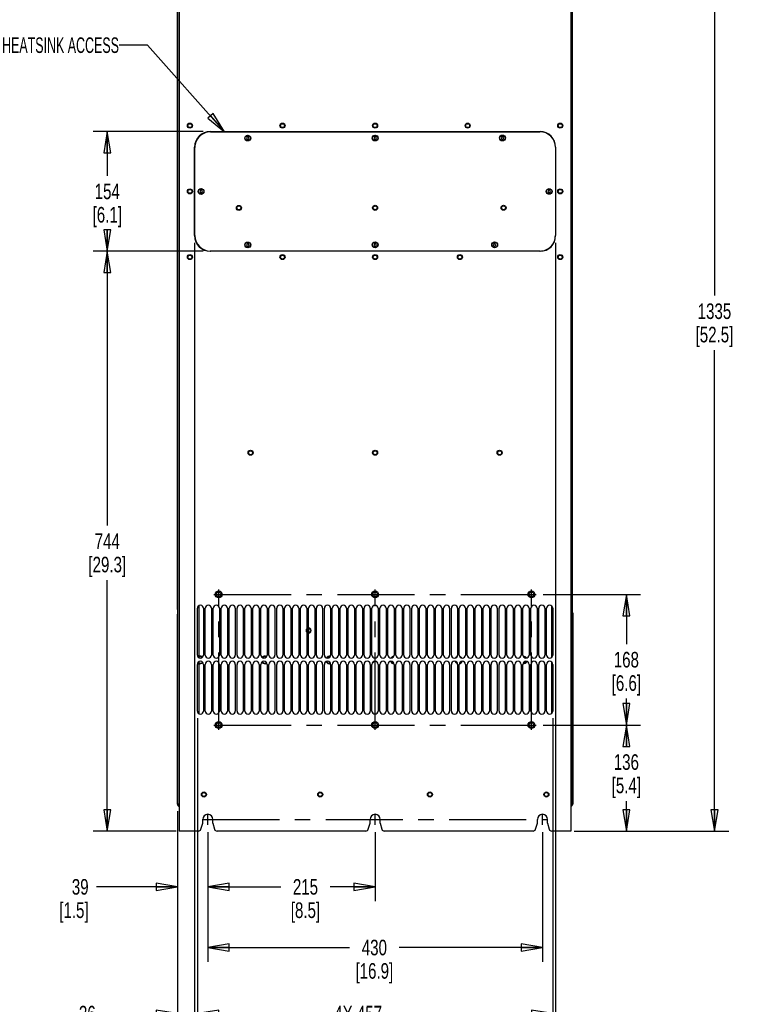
# Paper-space layout 'SUBMITTAL_E3H_2_1' of a CAD drawing. Header units: millimetres. Extents: x 0 to 841, y 0 to 594.
# Tile 34 of 45: x 446 to 609, y 203 to 424. Entities that reach past the tile are written whole.
import ezdxf

# ---------------------------------------------------------------- set-up
doc = ezdxf.new("R2010")
doc.units = ezdxf.units.MM
doc.header["$LTSCALE"] = 46.255
doc.linetypes.add('CENTER', pattern=[0.6, 0.375, -0.075, 0.075, -0.075])
doc.layers.get('0').update_dxf_attribs({"linetype": 'CONTINUOUS'})
for name, color, linetype in [('002___PRT_ALL_AXES', 7, 'CONTINUOUS'), ('CHAMFERS', 7, 'CONTINUOUS'), ('DEFAULT_1', 7, 'CENTER'), ('ROUNDS', 7, 'CONTINUOUS')]:
    doc.layers.add(name, color=color, linetype=linetype)
doc.styles.get("Standard").update_dxf_attribs({"font": 'txt', "width": 0.725})
doc.dimstyles.new('DIMSTYLE_1', dxfattribs={"dimtxt": 3.5, "dimasz": 4.8, "dimexe": 3.2, "dimexo": 1.6, "dimgap": 1.75, "dimtad": 0, "dimtih": 1, "dimtoh": 1, "dimdec": 1, "dimzin": 0, "dimdsep": 46, "dimtxsty": 'STANDARD', "dimblk": 'CLOSED', "dimblk1": 'CLOSED', "dimblk2": 'CLOSED', "dimcen": 0.09, "dimadec": 0, "dimazin": 0, "dimtp": 0.4, "dimtm": 0.4, "dimtfac": 1, "dimtdec": 1, "dimtofl": 0, "dimtmove": 0, "dimatfit": 3, "dimldrblk": 'CLOSED', "dimfxl": 1, "dimtolj": 1, "dimtzin": 0, "dimarcsym": 0})
doc.dimstyles.get("Standard").update_dxf_attribs({"dimtxt": 3.5, "dimasz": 4.8, "dimexe": 3.2, "dimexo": 1.6, "dimtad": 0, "dimtih": 1, "dimtoh": 1, "dimdec": 1, "dimzin": 0, "dimdsep": 46, "dimtxsty": 'STANDARD', "dimblk": 'CLOSED', "dimblk1": 'CLOSED', "dimblk2": 'CLOSED', "dimcen": 0.09, "dimadec": 0, "dimazin": 0, "dimtol": 1, "dimtp": 0.4, "dimtm": 0.4, "dimtfac": 1, "dimtdec": 1, "dimtofl": 0, "dimtmove": 0, "dimatfit": 3, "dimldrblk": 'CLOSED', "dimfxl": 1, "dimtolj": 1, "dimtzin": 0, "dimarcsym": 0})

# ---------------------------------------------------------------- blocks, each defined once
blk = doc.blocks.new('_CLOSED')
at = {"color": 0, "linetype": 'BYBLOCK'}
for p, q in [((0, 0), (-1, 0.167)), ((-1, 0.167), (-1, -0.167)), ((-1, -0.167), (0, 0)), ((-1, 0), (0, 0))]:
    blk.add_line(p, q, dxfattribs=at)
blk = doc.blocks.new('*D14')
at = {"color": 2, "linetype": 'CONTINUOUS'}
for p, q in [((481, 246.12), (481, 227.39)), ((487.81, 241.45), (487.81, 227.39)), ((481, 229.14), (462.77, 229.14)), ((487.81, 229.14), (500.51, 229.14)), ((481, 227.39), (481, 225.94)), ((487.81, 227.39), (487.81, 225.94))]:
    blk.add_line(p, q, dxfattribs=at)
at = {"color": 2, "linetype": 'CONTINUOUS', "xscale": 4.8, "yscale": 4.8, "zscale": 4.8}
blk.add_blockref('_CLOSED', (481, 229.14), dxfattribs=at)
at = {"color": 2, "linetype": 'CONTINUOUS', "xscale": 4.8, "yscale": 4.8, "zscale": 4.8, "rotation": 180}
blk.add_blockref('_CLOSED', (487.81, 229.14), dxfattribs=at)
at = {"color": 2, "linetype": 'CONTINUOUS', "insert": (461.02, 230.89), "char_height": 3.5, "width": 12.6875, "attachment_point": 3, "line_spacing_factor": 0.9}
blk.add_mtext('39\\P[1.5]', dxfattribs=at)
blk = doc.blocks.new('*D15')
at = {"color": 2, "linetype": 'CONTINUOUS'}
for p, q in [((487.81, 241.45), (487.81, 227.39)), ((525.44, 241.45), (525.44, 227.39)), ((487.81, 229.14), (504.22, 229.14)), ((525.44, 229.14), (515.34, 229.14)), ((487.81, 227.39), (487.81, 225.94)), ((525.44, 227.39), (525.44, 225.94))]:
    blk.add_line(p, q, dxfattribs=at)
at = {"color": 2, "linetype": 'CONTINUOUS', "xscale": 4.8, "yscale": 4.8, "zscale": 4.8, "rotation": 180}
blk.add_blockref('_CLOSED', (487.81, 229.14), dxfattribs=at)
at = {"color": 2, "linetype": 'CONTINUOUS', "xscale": 4.8, "yscale": 4.8, "zscale": 4.8}
blk.add_blockref('_CLOSED', (525.44, 229.14), dxfattribs=at)
at = {"color": 2, "linetype": 'CONTINUOUS', "insert": (509.78, 230.89), "char_height": 3.5, "width": 12.6875, "attachment_point": 2, "line_spacing_factor": 0.9}
blk.add_mtext('215\\P[8.5]', dxfattribs=at)
blk = doc.blocks.new('*D16')
at = {"color": 2, "linetype": 'CONTINUOUS'}
for p, q in [((487.81, 241.45), (487.81, 213.76)), ((563.06, 241.45), (563.06, 213.76)), ((487.81, 215.51), (519.71, 215.51)), ((563.06, 215.51), (530.82, 215.51)), ((487.81, 213.76), (487.81, 212.31)), ((563.06, 213.76), (563.06, 212.31))]:
    blk.add_line(p, q, dxfattribs=at)
at = {"color": 2, "linetype": 'CONTINUOUS', "xscale": 4.8, "yscale": 4.8, "zscale": 4.8, "rotation": 180}
blk.add_blockref('_CLOSED', (487.81, 215.51), dxfattribs=at)
at = {"color": 2, "linetype": 'CONTINUOUS', "xscale": 4.8, "yscale": 4.8, "zscale": 4.8}
blk.add_blockref('_CLOSED', (563.06, 215.51), dxfattribs=at)
at = {"color": 2, "linetype": 'CONTINUOUS', "insert": (525.27, 217.26), "char_height": 3.5, "width": 15.225, "attachment_point": 2, "line_spacing_factor": 0.9}
blk.add_mtext('430\\P[16.9]', dxfattribs=at)
blk = doc.blocks.new('*D17')
at = {"color": 2, "linetype": 'CONTINUOUS'}
for p, q in [((481, 542.33), (481, 547.28)), ((489.39, 542.33), (489.39, 547.28)), ((481, 544.08), (461.7, 544.08)), ((481, 291.44), (481, 542.33)), ((489.39, 544.08), (502.09, 544.08)), ((489.39, 517.5), (489.39, 542.33))]:
    blk.add_line(p, q, dxfattribs=at)
at = {"color": 2, "linetype": 'CONTINUOUS', "xscale": 4.8, "yscale": 4.8, "zscale": 4.8}
blk.add_blockref('_CLOSED', (481, 544.08), dxfattribs=at)
at = {"color": 2, "linetype": 'CONTINUOUS', "xscale": 4.8, "yscale": 4.8, "zscale": 4.8, "rotation": 180}
blk.add_blockref('_CLOSED', (489.39, 544.08), dxfattribs=at)
at = {"color": 2, "linetype": 'CONTINUOUS', "insert": (459.95, 545.83), "char_height": 3.5, "width": 12.6875, "attachment_point": 3, "line_spacing_factor": 0.9}
blk.add_mtext('48\\P[1.9]', dxfattribs=at)
blk = doc.blocks.new('*D22')
at = {"color": 2, "linetype": 'CONTINUOUS'}
for p, q in [((563.26, 475.23), (604.94, 475.23)), ((601.74, 475.23), (601.74, 361.95)), ((601.74, 241.67), (601.74, 349.7)), ((570.16, 241.67), (604.94, 241.67))]:
    blk.add_line(p, q, dxfattribs=at)
at = {"color": 2, "linetype": 'CONTINUOUS', "xscale": 4.8, "yscale": 4.8, "zscale": 4.8}
for p, rotation in [((601.74, 475.23), 90), ((601.74, 241.67), 270)]:
    blk.add_blockref('_CLOSED', p, dxfattribs=dict(at, rotation=rotation))
at = {"color": 2, "linetype": 'CONTINUOUS', "insert": (601.74, 360.2), "char_height": 3.5, "width": 15.225, "attachment_point": 2, "line_spacing_factor": 0.9}
blk.add_mtext('1335\\P[52.5]', dxfattribs=at)
blk = doc.blocks.new('*D23')
at = {"color": 2, "linetype": 'CONTINUOUS'}
for p, q in [((563.26, 265.49), (585.13, 265.49)), ((581.93, 265.49), (581.93, 260.67)), ((581.93, 241.67), (581.93, 248.42)), ((570.16, 241.67), (585.13, 241.67))]:
    blk.add_line(p, q, dxfattribs=at)
at = {"color": 2, "linetype": 'CONTINUOUS', "xscale": 4.8, "yscale": 4.8, "zscale": 4.8}
for p, rotation in [((581.93, 265.49), 90), ((581.93, 241.67), 270)]:
    blk.add_blockref('_CLOSED', p, dxfattribs=dict(at, rotation=rotation))
at = {"color": 2, "linetype": 'CONTINUOUS', "insert": (581.93, 258.92), "char_height": 3.5, "width": 12.6875, "attachment_point": 2, "line_spacing_factor": 0.9}
blk.add_mtext('136\\P[5.4]', dxfattribs=at)
blk = doc.blocks.new('*D24')
at = {"color": 2, "linetype": 'CONTINUOUS'}
for p, q in [((563.26, 294.84), (585.13, 294.84)), ((581.93, 294.84), (581.93, 283.67)), ((581.93, 265.49), (581.93, 271.42)), ((563.26, 265.49), (585.13, 265.49))]:
    blk.add_line(p, q, dxfattribs=at)
at = {"color": 2, "linetype": 'CONTINUOUS', "xscale": 4.8, "yscale": 4.8, "zscale": 4.8}
for p, rotation in [((581.93, 294.84), 90), ((581.93, 265.49), 270)]:
    blk.add_blockref('_CLOSED', p, dxfattribs=dict(at, rotation=rotation))
at = {"color": 2, "linetype": 'CONTINUOUS', "insert": (581.93, 281.92), "char_height": 3.5, "width": 12.6875, "attachment_point": 2, "line_spacing_factor": 0.9}
blk.add_mtext('168\\P[6.6]', dxfattribs=at)
blk = doc.blocks.new('*D25')
at = {"color": 2, "linetype": 'CONTINUOUS'}
for p, q in [((469.03, 371.92), (462.02, 371.92)), ((465.22, 371.92), (465.22, 310.29)), ((486.75, 371.92), (469.03, 371.92)), ((465.22, 241.67), (465.22, 298.04)), ((469.03, 241.67), (462.02, 241.67)), ((480.72, 241.67), (469.03, 241.67))]:
    blk.add_line(p, q, dxfattribs=at)
at = {"color": 2, "linetype": 'CONTINUOUS', "xscale": 4.8, "yscale": 4.8, "zscale": 4.8}
for p, rotation in [((465.22, 371.92), 90), ((465.22, 241.67), 270)]:
    blk.add_blockref('_CLOSED', p, dxfattribs=dict(at, rotation=rotation))
at = {"color": 2, "linetype": 'CONTINUOUS', "insert": (465.22, 308.54), "char_height": 3.5, "width": 15.225, "attachment_point": 2, "line_spacing_factor": 0.9}
blk.add_mtext('744\\P[29.3]', dxfattribs=at)
blk = doc.blocks.new('*D26')
at = {"color": 2, "linetype": 'CONTINUOUS'}
for p, q in [((469.03, 398.82), (462.02, 398.82)), ((465.22, 398.82), (465.22, 388.87)), ((486.75, 398.82), (469.03, 398.82)), ((465.22, 371.92), (465.22, 376.62)), ((469.03, 371.92), (462.02, 371.92)), ((486.75, 371.92), (469.03, 371.92))]:
    blk.add_line(p, q, dxfattribs=at)
at = {"color": 2, "linetype": 'CONTINUOUS', "xscale": 4.8, "yscale": 4.8, "zscale": 4.8}
for p, rotation in [((465.22, 398.82), 90), ((465.22, 371.92), 270)]:
    blk.add_blockref('_CLOSED', p, dxfattribs=dict(at, rotation=rotation))
at = {"color": 2, "linetype": 'CONTINUOUS', "insert": (465.22, 387.12), "char_height": 3.5, "width": 12.6875, "attachment_point": 2, "line_spacing_factor": 0.9}
blk.add_mtext('154\\P[6.1]', dxfattribs=at)
blk = doc.blocks.new('*D27')
at = {"color": 2, "linetype": 'CONTINUOUS'}
for p, q in [((485.47, 267.02), (485.47, 198.91)), ((565.41, 267.02), (565.41, 198.91)), ((485.47, 200.66), (512.27, 200.66)), ((565.41, 200.66), (530.99, 200.66)), ((485.47, 198.91), (485.47, 197.46)), ((565.41, 198.91), (565.41, 197.46))]:
    blk.add_line(p, q, dxfattribs=at)
at = {"color": 2, "linetype": 'CONTINUOUS', "xscale": 4.8, "yscale": 4.8, "zscale": 4.8, "rotation": 180}
blk.add_blockref('_CLOSED', (485.47, 200.66), dxfattribs=at)
at = {"color": 2, "linetype": 'CONTINUOUS', "xscale": 4.8, "yscale": 4.8, "zscale": 4.8}
blk.add_blockref('_CLOSED', (565.41, 200.66), dxfattribs=at)
at = {"color": 2, "linetype": 'CONTINUOUS', "insert": (521.63, 202.41), "char_height": 3.5, "width": 15.225, "attachment_point": 2, "line_spacing_factor": 0.9}
blk.add_mtext('4X 457\\P[18.0]', dxfattribs=at)
blk = doc.blocks.new('*D28')
at = {"color": 2, "linetype": 'CONTINUOUS'}
for p, q in [((484.85, 373.82), (484.85, 183.84)), ((566.02, 373.82), (566.02, 183.84)), ((484.85, 185.59), (516.98, 185.59)), ((484.85, 183.84), (484.85, 182.39)), ((566.02, 185.59), (528.09, 185.59)), ((566.02, 183.84), (566.02, 182.39))]:
    blk.add_line(p, q, dxfattribs=at)
at = {"color": 2, "linetype": 'CONTINUOUS', "xscale": 4.8, "yscale": 4.8, "zscale": 4.8, "rotation": 180}
blk.add_blockref('_CLOSED', (484.85, 185.59), dxfattribs=at)
at = {"color": 2, "linetype": 'CONTINUOUS', "xscale": 4.8, "yscale": 4.8, "zscale": 4.8}
blk.add_blockref('_CLOSED', (566.02, 185.59), dxfattribs=at)
at = {"color": 2, "linetype": 'CONTINUOUS', "insert": (522.54, 187.34), "char_height": 3.5, "width": 15.225, "attachment_point": 2, "line_spacing_factor": 0.9}
blk.add_mtext('464\\P[18.3]', dxfattribs=at)
blk = doc.blocks.new('*D36')
at = {"color": 2, "linetype": 'CONTINUOUS'}
for p, q in [((484.85, 373.82), (484.85, 183.84)), ((481, 246.12), (481, 183.84)), ((481, 185.59), (463.7, 185.59)), ((481, 183.84), (481, 182.39)), ((484.85, 185.59), (497.55, 185.59)), ((484.85, 183.84), (484.85, 182.39))]:
    blk.add_line(p, q, dxfattribs=at)
at = {"color": 2, "linetype": 'CONTINUOUS', "xscale": 4.8, "yscale": 4.8, "zscale": 4.8}
blk.add_blockref('_CLOSED', (481, 185.59), dxfattribs=at)
at = {"color": 2, "linetype": 'CONTINUOUS', "xscale": 4.8, "yscale": 4.8, "zscale": 4.8, "rotation": 180}
blk.add_blockref('_CLOSED', (484.85, 185.59), dxfattribs=at)
at = {"color": 2, "linetype": 'CONTINUOUS', "insert": (461.95, 187.34), "char_height": 3.5, "width": 12.6875, "attachment_point": 3, "line_spacing_factor": 0.9}
blk.add_mtext('22\\P[0.9]', dxfattribs=at)
blk = doc.blocks.new('*D37')
at = {"color": 2, "linetype": 'CONTINUOUS'}
for p, q in [((485.47, 267.02), (485.47, 198.91)), ((481, 246.12), (481, 198.91)), ((481, 200.66), (464.36, 200.66)), ((485.47, 200.66), (498.17, 200.66)), ((481, 198.91), (481, 197.46)), ((485.47, 198.91), (485.47, 197.46))]:
    blk.add_line(p, q, dxfattribs=at)
at = {"color": 2, "linetype": 'CONTINUOUS', "xscale": 4.8, "yscale": 4.8, "zscale": 4.8}
blk.add_blockref('_CLOSED', (481, 200.66), dxfattribs=at)
at = {"color": 2, "linetype": 'CONTINUOUS', "xscale": 4.8, "yscale": 4.8, "zscale": 4.8, "rotation": 180}
blk.add_blockref('_CLOSED', (485.47, 200.66), dxfattribs=at)
at = {"color": 2, "linetype": 'CONTINUOUS', "insert": (462.61, 202.41), "char_height": 3.5, "width": 12.6875, "attachment_point": 3, "line_spacing_factor": 0.9}
blk.add_mtext('26\\P[1.0]', dxfattribs=at)

psp = doc.layouts.new('SUBMITTAL_E3H_2_1')

# ---------------------------------------------------------------- linework, layer by layer
at = {"color": 3, "linetype": 'CONTINUOUS'}
for p, q in [((481.41, 517.29), (481.41, 241.67)), ((569.47, 517.29), (569.47, 241.67)), ((488.35, 398.82), (562.52, 398.82)), ((484.85, 375.42), (484.85, 395.32)), ((566.02, 395.32), (566.02, 375.42)), ((562.52, 371.92), (488.35, 371.92)), ((481.07, 290.68), (481, 290.68)), ((481, 290.68), (481, 290.4)), ((485.47, 281.22), (485.47, 291.72)), ((486.87, 291.72), (486.87, 281.22)), ((487.25, 281.22), (487.25, 291.72)), ((488.65, 291.72), (488.65, 281.22)), ((489.04, 281.22), (489.04, 291.72)), ((490.44, 291.72), (490.44, 281.22)), ((490.82, 281.22), (490.82, 291.72)), ((492.22, 291.72), (492.22, 281.22)), ((492.61, 281.22), (492.61, 291.72)), ((494.01, 291.72), (494.01, 281.22)), ((494.39, 281.22), (494.39, 291.72)), ((495.79, 291.72), (495.79, 281.22)), ((496.18, 281.22), (496.18, 291.72)), ((497.58, 291.72), (497.58, 281.22)), ((497.96, 281.22), (497.96, 291.72)), ((499.36, 291.72), (499.36, 281.22)), ((499.75, 281.22), (499.75, 291.72)), ((501.15, 291.72), (501.15, 281.22)), ((501.53, 281.22), (501.53, 291.72)), ((502.93, 291.72), (502.93, 281.22)), ((503.32, 281.22), (503.32, 291.72)), ((504.72, 291.72), (504.72, 281.22)), ((505.1, 281.22), (505.1, 291.72)), ((506.5, 291.72), (506.5, 281.22)), ((506.89, 281.22), (506.89, 291.72)), ((508.29, 291.72), (508.29, 281.22)), ((508.67, 281.22), (508.67, 291.72)), ((510.07, 291.72), (510.07, 281.22)), ((510.46, 281.22), (510.46, 291.72)), ((511.86, 291.72), (511.86, 281.22)), ((512.24, 281.22), (512.24, 291.72)), ((513.64, 291.72), (513.64, 281.22)), ((514.03, 281.22), (514.03, 291.72)), ((515.43, 291.72), (515.43, 281.22)), ((515.81, 281.22), (515.81, 291.72)), ((517.21, 291.72), (517.21, 281.22)), ((517.6, 281.22), (517.6, 291.72)), ((519, 291.72), (519, 281.22)), ((519.38, 281.22), (519.38, 291.72)), ((520.78, 291.72), (520.78, 281.22)), ((521.17, 281.22), (521.17, 291.72)), ((522.57, 291.72), (522.57, 281.22)), ((522.95, 281.22), (522.95, 291.72)), ((524.35, 291.72), (524.35, 281.22)), ((524.74, 281.22), (524.74, 291.72)), ((526.14, 291.72), (526.14, 281.22)), ((526.52, 281.22), (526.52, 291.72)), ((527.92, 291.72), (527.92, 281.22)), ((528.31, 281.22), (528.31, 291.72)), ((529.71, 291.72), (529.71, 281.22)), ((530.09, 281.22), (530.09, 291.72)), ((531.49, 291.72), (531.49, 281.22)), ((531.88, 281.22), (531.88, 291.72)), ((533.28, 291.72), (533.28, 281.22)), ((533.66, 281.22), (533.66, 291.72)), ((535.06, 291.72), (535.06, 281.22)), ((535.45, 281.22), (535.45, 291.72)), ((536.85, 291.72), (536.85, 281.22)), ((537.23, 281.22), (537.23, 291.72)), ((538.63, 291.72), (538.63, 281.22)), ((539.02, 281.22), (539.02, 291.72)), ((540.42, 291.72), (540.42, 281.22)), ((540.8, 281.22), (540.8, 291.72)), ((542.2, 291.72), (542.2, 281.22)), ((542.59, 281.22), (542.59, 291.72)), ((543.99, 291.72), (543.99, 281.22)), ((544.37, 281.22), (544.37, 291.72)), ((545.77, 291.72), (545.77, 281.22)), ((546.16, 281.22), (546.16, 291.72)), ((547.56, 291.72), (547.56, 281.22)), ((547.94, 281.22), (547.94, 291.72)), ((549.34, 291.72), (549.34, 281.22)), ((549.73, 281.22), (549.73, 291.72)), ((551.13, 291.72), (551.13, 281.22)), ((551.51, 281.22), (551.51, 291.72)), ((552.91, 291.72), (552.91, 281.22)), ((553.3, 281.22), (553.3, 291.72)), ((554.7, 291.72), (554.7, 281.22)), ((555.08, 281.22), (555.08, 291.72)), ((556.48, 291.72), (556.48, 281.22)), ((556.87, 281.22), (556.87, 291.72)), ((558.27, 291.72), (558.27, 281.22)), ((558.65, 281.22), (558.65, 291.72)), ((560.05, 291.72), (560.05, 281.22)), ((560.44, 281.22), (560.44, 291.72)), ((561.84, 291.72), (561.84, 281.22)), ((562.22, 281.22), (562.22, 291.72)), ((563.62, 291.72), (563.62, 281.22)), ((564.01, 281.22), (564.01, 291.72)), ((565.41, 291.72), (565.41, 281.22)), ((569.87, 290.68), (569.8, 290.68)), ((569.87, 290.68), (569.87, 290.36)), ((485.47, 268.62), (485.47, 279.12)), ((486.87, 279.12), (486.87, 268.62)), ((487.25, 268.62), (487.25, 279.12)), ((488.65, 279.12), (488.65, 268.62)), ((489.04, 268.62), (489.04, 279.12)), ((490.44, 279.12), (490.44, 268.62)), ((490.82, 268.62), (490.82, 279.12)), ((492.22, 279.12), (492.22, 268.62)), ((492.61, 268.62), (492.61, 279.12)), ((494.01, 279.12), (494.01, 268.62)), ((494.39, 268.62), (494.39, 279.12)), ((495.79, 279.12), (495.79, 268.62)), ((496.18, 268.62), (496.18, 279.12)), ((497.58, 279.12), (497.58, 268.62)), ((497.96, 268.62), (497.96, 279.12)), ((499.36, 279.12), (499.36, 268.62)), ((499.75, 268.62), (499.75, 279.12)), ((501.15, 279.12), (501.15, 268.62)), ((501.53, 268.62), (501.53, 279.12)), ((502.93, 279.12), (502.93, 268.62)), ((503.32, 268.62), (503.32, 279.12)), ((504.72, 279.12), (504.72, 268.62)), ((505.1, 268.62), (505.1, 279.12)), ((506.5, 279.12), (506.5, 268.62)), ((506.89, 268.62), (506.89, 279.12)), ((508.29, 279.12), (508.29, 268.62)), ((508.67, 268.62), (508.67, 279.12)), ((510.07, 279.12), (510.07, 268.62)), ((510.46, 268.62), (510.46, 279.12)), ((511.86, 279.12), (511.86, 268.62)), ((512.24, 268.62), (512.24, 279.12)), ((513.64, 279.12), (513.64, 268.62)), ((514.03, 268.62), (514.03, 279.12)), ((515.43, 279.12), (515.43, 268.62)), ((515.81, 268.62), (515.81, 279.12)), ((517.21, 279.12), (517.21, 268.62)), ((517.6, 268.62), (517.6, 279.12)), ((519, 279.12), (519, 268.62)), ((519.38, 268.62), (519.38, 279.12)), ((520.78, 279.12), (520.78, 268.62)), ((521.17, 268.62), (521.17, 279.12)), ((522.57, 279.12), (522.57, 268.62)), ((522.95, 268.62), (522.95, 279.12)), ((524.35, 279.12), (524.35, 268.62)), ((524.74, 268.62), (524.74, 279.12)), ((526.14, 279.12), (526.14, 268.62)), ((526.52, 268.62), (526.52, 279.12)), ((527.92, 279.12), (527.92, 268.62)), ((528.31, 268.62), (528.31, 279.12)), ((529.71, 279.12), (529.71, 268.62)), ((530.09, 268.62), (530.09, 279.12)), ((531.49, 279.12), (531.49, 268.62)), ((531.88, 268.62), (531.88, 279.12)), ((533.28, 279.12), (533.28, 268.62)), ((533.66, 268.62), (533.66, 279.12)), ((535.06, 279.12), (535.06, 268.62)), ((535.45, 268.62), (535.45, 279.12)), ((536.85, 279.12), (536.85, 268.62)), ((537.23, 268.62), (537.23, 279.12)), ((538.63, 279.12), (538.63, 268.62)), ((539.02, 268.62), (539.02, 279.12)), ((540.42, 279.12), (540.42, 268.62)), ((540.8, 268.62), (540.8, 279.12)), ((542.2, 279.12), (542.2, 268.62)), ((542.59, 268.62), (542.59, 279.12)), ((543.99, 279.12), (543.99, 268.62)), ((544.37, 268.62), (544.37, 279.12)), ((545.77, 279.12), (545.77, 268.62)), ((546.16, 268.62), (546.16, 279.12)), ((547.56, 279.12), (547.56, 268.62)), ((547.94, 268.62), (547.94, 279.12)), ((549.34, 279.12), (549.34, 268.62)), ((549.73, 268.62), (549.73, 279.12)), ((551.13, 279.12), (551.13, 268.62)), ((551.51, 268.62), (551.51, 279.12)), ((552.91, 279.12), (552.91, 268.62)), ((553.3, 268.62), (553.3, 279.12)), ((554.7, 279.12), (554.7, 268.62)), ((555.08, 268.62), (555.08, 279.12)), ((556.48, 279.12), (556.48, 268.62)), ((556.87, 268.62), (556.87, 279.12)), ((558.27, 279.12), (558.27, 268.62)), ((558.65, 268.62), (558.65, 279.12)), ((560.05, 279.12), (560.05, 268.62)), ((560.44, 268.62), (560.44, 279.12)), ((561.84, 279.12), (561.84, 268.62)), ((562.22, 268.62), (562.22, 279.12)), ((563.62, 279.12), (563.62, 268.62)), ((564.01, 268.62), (564.01, 279.12)), ((565.41, 279.12), (565.41, 268.62)), ((481.27, 247.79), (481.27, 247.72)), ((569.61, 247.72), (569.61, 247.79)), ((482.32, 241.67), (481.41, 241.67)), ((569.47, 241.67), (568.56, 241.67))]:
    psp.add_line(p, q, dxfattribs=at)
at = {"color": 7, "linetype": 'CONTINUOUS'}
for p, q in [((569.8, 247.79), (569.8, 510.29)), ((496.65, 397.63), (496.5, 397.36)), ((496.5, 397.36), (496.65, 397.1)), ((496.96, 397.63), (496.65, 397.63)), ((496.65, 397.1), (496.96, 397.1)), ((497.11, 397.36), (496.96, 397.63)), ((496.96, 397.1), (497.11, 397.36)), ((525.28, 397.63), (525.13, 397.36)), ((525.13, 397.36), (525.28, 397.1)), ((525.59, 397.63), (525.28, 397.63)), ((525.28, 397.1), (525.59, 397.1)), ((525.74, 397.36), (525.59, 397.63)), ((525.59, 397.1), (525.74, 397.36)), ((553.91, 397.63), (553.76, 397.36)), ((553.76, 397.36), (553.91, 397.1)), ((554.22, 397.63), (553.91, 397.63)), ((553.91, 397.1), (554.22, 397.1)), ((554.37, 397.36), (554.22, 397.63)), ((554.22, 397.1), (554.37, 397.36)), ((486.15, 385.63), (486, 385.37)), ((486, 385.37), (486.15, 385.11)), ((486.46, 385.63), (486.15, 385.63)), ((486.15, 385.11), (486.46, 385.11)), ((486.61, 385.37), (486.46, 385.63)), ((486.46, 385.11), (486.61, 385.37)), ((564.41, 385.63), (564.26, 385.37)), ((564.26, 385.37), (564.41, 385.11)), ((564.72, 385.63), (564.41, 385.63)), ((564.41, 385.11), (564.72, 385.11)), ((564.87, 385.37), (564.72, 385.63)), ((564.72, 385.11), (564.87, 385.37)), ((496.65, 373.62), (496.5, 373.35)), ((496.5, 373.35), (496.65, 373.09)), ((496.96, 373.62), (496.65, 373.62)), ((496.65, 373.09), (496.96, 373.09)), ((497.11, 373.35), (496.96, 373.62)), ((496.96, 373.09), (497.11, 373.35)), ((525.28, 373.62), (525.13, 373.35)), ((525.13, 373.35), (525.28, 373.09)), ((525.59, 373.62), (525.28, 373.62)), ((525.28, 373.09), (525.59, 373.09)), ((525.74, 373.35), (525.59, 373.62)), ((525.59, 373.09), (525.74, 373.35)), ((552.16, 373.62), (552.01, 373.35)), ((552.01, 373.35), (552.16, 373.09)), ((552.47, 373.62), (552.16, 373.62)), ((552.16, 373.09), (552.47, 373.09)), ((552.62, 373.35), (552.47, 373.62)), ((552.47, 373.09), (552.62, 373.35)), ((481, 247.72), (481, 289.84)), ((569.87, 289.84), (569.87, 247.72)), ((569.8, 247.79), (569.47, 247.79))]:
    psp.add_line(p, q, dxfattribs=at)
at = {"color": 3, "linetype": 'CONTINUOUS'}
for centre, radius in [((483.8, 400.13), 0.438), ((504.62, 400.13), 0.438), ((525.44, 400.13), 0.438), ((546.25, 400.13), 0.438), ((567.07, 400.13), 0.438), ((483.8, 385.37), 0.438), ((567.07, 385.37), 0.438), ((494.82, 381.66), 0.438), ((525.44, 381.67), 0.438), ((554.32, 381.68), 0.438), ((483.8, 370.61), 0.438), ((504.62, 370.61), 0.438), ((525.44, 370.61), 0.438), ((544.5, 370.61), 0.438), ((567.07, 370.61), 0.438), ((497.44, 326.66), 0.438), ((525.44, 326.66), 0.438), ((553.44, 326.66), 0.438), ((490.28, 294.84), 0.766), ((525.44, 294.84), 0.766), ((560.59, 294.84), 0.766), ((490.28, 265.49), 0.766), ((525.44, 265.49), 0.766), ((560.59, 265.49), 0.766), ((486.94, 249.89), 0.438), ((513.1, 249.89), 0.438), ((537.77, 249.89), 0.438), ((563.94, 249.89), 0.438)]:
    psp.add_circle(centre, radius, dxfattribs=at)
at = {"color": 7, "linetype": 'CONTINUOUS'}
for centre in [(496.81, 397.36), (525.44, 397.36), (554.07, 397.36), (486.31, 385.37), (564.57, 385.37), (496.81, 373.35), (525.44, 373.35), (552.32, 373.35)]:
    psp.add_circle(centre, 0.613, dxfattribs=at)
at = {"color": 3, "linetype": 'CONTINUOUS'}
for centre, radius, start, end in [((488.35, 395.32), 3.5, 90, 180), ((562.52, 395.32), 3.5, 0, 90), ((488.35, 375.42), 3.5, 180, 270), ((562.52, 375.42), 3.5, 270, 360), ((486.17, 291.72), 0.7, 0, 180), ((487.95, 291.72), 0.7, 0, 180), ((489.74, 291.72), 0.7, 0, 180), ((491.52, 291.72), 0.7, 0, 180), ((493.31, 291.72), 0.7, 0, 180), ((495.09, 291.72), 0.7, 0, 180), ((496.88, 291.72), 0.7, 0, 180), ((498.66, 291.72), 0.7, 0, 180), ((500.45, 291.72), 0.7, 0, 180), ((502.23, 291.72), 0.7, 0, 180), ((504.02, 291.72), 0.7, 0, 180), ((505.8, 291.72), 0.7, 0, 180), ((507.59, 291.72), 0.7, 0, 180), ((509.37, 291.72), 0.7, 0, 180), ((511.16, 291.72), 0.7, 0, 180), ((512.94, 291.72), 0.7, 0, 180), ((514.73, 291.72), 0.7, 0, 180), ((516.51, 291.72), 0.7, 0, 180), ((518.3, 291.72), 0.7, 0, 180), ((520.08, 291.72), 0.7, 0, 180), ((521.87, 291.72), 0.7, 0, 180), ((523.65, 291.72), 0.7, 0, 180), ((525.44, 291.72), 0.7, 0, 180), ((527.22, 291.72), 0.7, 0, 180), ((529.01, 291.72), 0.7, 0, 180), ((530.79, 291.72), 0.7, 0, 180), ((532.58, 291.72), 0.7, 0, 180), ((534.36, 291.72), 0.7, 0, 180), ((536.15, 291.72), 0.7, 0, 180), ((537.93, 291.72), 0.7, 0, 180), ((539.72, 291.72), 0.7, 0, 180), ((541.5, 291.72), 0.7, 0, 180), ((543.29, 291.72), 0.7, 0, 180), ((545.07, 291.72), 0.7, 0, 180), ((546.86, 291.72), 0.7, 0, 180), ((548.64, 291.72), 0.7, 0, 180), ((550.43, 291.72), 0.7, 0, 180), ((552.21, 291.72), 0.7, 0, 180), ((554, 291.72), 0.7, 0, 180), ((555.78, 291.72), 0.7, 0, 180), ((557.57, 291.72), 0.7, 0, 180), ((559.35, 291.72), 0.7, 0, 180), ((561.14, 291.72), 0.7, 0, 180), ((562.92, 291.72), 0.7, 0, 180), ((564.71, 291.72), 0.7, 0, 180), ((510.49, 286.73), 0.438, 164.1329, 195.8671), ((510.49, 286.73), 0.438, 265.3791, 94.6209), ((486.17, 281.22), 0.7, 180, 360), ((487.95, 281.22), 0.7, 180, 360), ((489.74, 281.22), 0.7, 180, 360), ((491.52, 281.22), 0.7, 180, 360), ((493.31, 281.22), 0.7, 180, 360), ((495.09, 281.22), 0.7, 180, 360), ((496.88, 281.22), 0.7, 180, 360), ((498.66, 281.22), 0.7, 180, 360), ((500.45, 281.22), 0.7, 180, 360), ((502.23, 281.22), 0.7, 180, 360), ((504.02, 281.22), 0.7, 180, 360), ((505.8, 281.22), 0.7, 180, 360), ((507.59, 281.22), 0.7, 180, 360), ((509.37, 281.22), 0.7, 180, 360), ((511.16, 281.22), 0.7, 180, 360), ((512.94, 281.22), 0.7, 180, 360), ((514.73, 281.22), 0.7, 180, 360), ((516.51, 281.22), 0.7, 180, 360), ((518.3, 281.22), 0.7, 180, 360), ((520.08, 281.22), 0.7, 180, 360), ((521.87, 281.22), 0.7, 180, 360), ((523.65, 281.22), 0.7, 180, 360), ((525.44, 281.22), 0.7, 180, 360), ((527.22, 281.22), 0.7, 180, 360), ((529.01, 281.22), 0.7, 180, 360), ((530.79, 281.22), 0.7, 180, 360), ((532.58, 281.22), 0.7, 180, 360), ((534.36, 281.22), 0.7, 180, 360), ((536.15, 281.22), 0.7, 180, 360), ((537.93, 281.22), 0.7, 180, 360), ((539.72, 281.22), 0.7, 180, 360), ((541.5, 281.22), 0.7, 180, 360), ((543.29, 281.22), 0.7, 180, 360), ((545.07, 281.22), 0.7, 180, 360), ((546.86, 281.22), 0.7, 180, 360), ((548.64, 281.22), 0.7, 180, 360), ((550.43, 281.22), 0.7, 180, 360), ((552.21, 281.22), 0.7, 180, 360), ((554, 281.22), 0.7, 180, 360), ((555.78, 281.22), 0.7, 180, 360), ((557.57, 281.22), 0.7, 180, 360), ((559.35, 281.22), 0.7, 180, 360), ((561.14, 281.22), 0.7, 180, 360), ((562.92, 281.22), 0.7, 180, 360), ((564.71, 281.22), 0.7, 180, 360), ((486.17, 279.12), 0.7, 0, 180), ((486.13, 280.1), 0.7, 50.8994, 120.0002), ((486.13, 280.1), 0.7, 239.9998, 316.9825), ((487.95, 279.12), 0.7, 0, 180), ((489.74, 279.12), 0.7, 0, 180), ((491.52, 279.12), 0.7, 0, 180), ((493.31, 279.12), 0.7, 0, 180), ((495.09, 279.12), 0.7, 0, 180), ((496.88, 279.12), 0.7, 0, 180), ((498.66, 279.12), 0.7, 0, 180), ((500.45, 279.12), 0.7, 0, 180), ((500.66, 280.1), 0.7, 214.299, 301.6788), ((500.66, 280.1), 0.7, 64.7385, 136.666), ((502.23, 279.12), 0.7, 0, 180), ((504.02, 279.12), 0.7, 0, 180), ((505.8, 279.12), 0.7, 0, 180), ((507.59, 279.12), 0.7, 0, 180), ((509.37, 279.12), 0.7, 0, 180), ((511.16, 279.12), 0.7, 0, 180), ((512.94, 279.12), 0.7, 0, 180), ((514.73, 279.12), 0.7, 0, 180), ((515.18, 280.1), 0.7, 206.3489, 284.1314), ((515.18, 280.1), 0.7, 81.4631, 143.0425), ((516.51, 279.12), 0.7, 0, 180), ((518.3, 279.12), 0.7, 0, 180), ((520.08, 279.12), 0.7, 0, 180), ((521.87, 279.12), 0.7, 0, 180), ((523.65, 279.12), 0.7, 0, 180), ((525.44, 279.12), 0.7, 0, 180), ((527.22, 279.12), 0.7, 0, 180), ((529.01, 279.12), 0.7, 0, 180), ((529.71, 280.1), 0.7, 204.7486, 264.6356), ((529.71, 280.1), 0.7, 102.0473, 142.0765), ((530.79, 279.12), 0.7, 0, 180), ((532.58, 279.12), 0.7, 0, 180), ((534.36, 279.12), 0.7, 0, 180), ((536.15, 279.12), 0.7, 0, 180), ((537.93, 279.12), 0.7, 0, 180), ((539.72, 279.12), 0.7, 0, 180), ((541.5, 279.12), 0.7, 0, 180), ((543.29, 279.12), 0.7, 0, 180), ((544.23, 280.1), 0.7, 214.1388, 238.1218), ((545.07, 279.12), 0.7, 0, 180), ((544.23, 280.1), 0.7, 288.5537, 332.1531), ((544.23, 280.1), 0.7, 48.7758, 56.9668), ((546.86, 279.12), 0.7, 0, 180), ((548.64, 279.12), 0.7, 0, 180), ((550.43, 279.12), 0.7, 0, 180), ((552.21, 279.12), 0.7, 0, 180), ((554, 279.12), 0.7, 0, 180), ((555.78, 279.12), 0.7, 0, 180), ((557.57, 279.12), 0.7, 0, 180), ((559.35, 279.12), 0.7, 0, 180), ((558.76, 280.1), 0.7, 266.6722, 335.3919), ((558.76, 280.1), 0.7, 36.3067, 87.4419), ((561.14, 279.12), 0.7, 0, 180), ((562.92, 279.12), 0.7, 0, 180), ((564.71, 279.12), 0.7, 0, 180), ((486.17, 268.62), 0.7, 180, 360), ((487.95, 268.62), 0.7, 180, 360), ((489.74, 268.62), 0.7, 180, 360), ((491.52, 268.62), 0.7, 180, 360), ((493.31, 268.62), 0.7, 180, 360), ((495.09, 268.62), 0.7, 180, 360), ((496.88, 268.62), 0.7, 180, 360), ((498.66, 268.62), 0.7, 180, 360), ((500.45, 268.62), 0.7, 180, 360), ((502.23, 268.62), 0.7, 180, 360), ((504.02, 268.62), 0.7, 180, 360), ((505.8, 268.62), 0.7, 180, 360), ((507.59, 268.62), 0.7, 180, 360), ((509.37, 268.62), 0.7, 180, 360), ((511.16, 268.62), 0.7, 180, 360), ((512.94, 268.62), 0.7, 180, 360), ((514.73, 268.62), 0.7, 180, 360), ((516.51, 268.62), 0.7, 180, 360), ((518.3, 268.62), 0.7, 180, 360), ((520.08, 268.62), 0.7, 180, 360), ((521.87, 268.62), 0.7, 180, 360), ((523.65, 268.62), 0.7, 180, 360), ((525.44, 268.62), 0.7, 180, 360), ((527.22, 268.62), 0.7, 180, 360), ((529.01, 268.62), 0.7, 180, 360), ((530.79, 268.62), 0.7, 180, 360), ((532.58, 268.62), 0.7, 180, 360), ((534.36, 268.62), 0.7, 180, 360), ((536.15, 268.62), 0.7, 180, 360), ((537.93, 268.62), 0.7, 180, 360), ((539.72, 268.62), 0.7, 180, 360), ((541.5, 268.62), 0.7, 180, 360), ((543.29, 268.62), 0.7, 180, 360), ((545.07, 268.62), 0.7, 180, 360), ((546.86, 268.62), 0.7, 180, 360), ((548.64, 268.62), 0.7, 180, 360), ((550.43, 268.62), 0.7, 180, 360), ((552.21, 268.62), 0.7, 180, 360), ((554, 268.62), 0.7, 180, 360), ((555.78, 268.62), 0.7, 180, 360), ((557.57, 268.62), 0.7, 180, 360), ((559.35, 268.62), 0.7, 180, 360), ((561.14, 268.62), 0.7, 180, 360), ((562.92, 268.62), 0.7, 180, 360), ((564.71, 268.62), 0.7, 180, 360), ((481.53, 247.72), 0.263, 180, 241.7296), ((569.34, 247.72), 0.263, 298.2706, 360), ((487.81, 244.29), 1.14, 0, 180), ((525.44, 244.29), 1.14, 0, 180), ((563.06, 244.29), 1.14, 0, 180)]:
    psp.add_arc(centre, radius, start, end, dxfattribs=at)
at = {"color": 7, "linetype": 'CONTINUOUS'}
for centre, start, end in [((481.53, 247.72), 180, 256.0926), ((569.34, 247.72), 283.9076, 360)]:
    psp.add_arc(centre, 0.525, start, end, dxfattribs=at)
at = {"color": 3, "linetype": 'CONTINUOUS'}
for points in [[(481.29, 247.79), (481.28, 247.77), (481.27, 247.75), (481.27, 247.72)], [(569.61, 247.72), (569.61, 247.75), (569.6, 247.77), (569.58, 247.79)]]:
    psp.add_open_spline(points, degree=3, dxfattribs=at)
at = {"layer": '002___PRT_ALL_AXES', "color": 7, "linetype": 'CENTER'}
for p, q in [((489.21, 294.84), (561.66, 294.84)), ((490.28, 264.43), (490.28, 295.91)), ((525.44, 264.43), (525.44, 295.91)), ((560.59, 264.43), (560.59, 295.91)), ((489.21, 265.49), (561.66, 265.49))]:
    psp.add_line(p, q, dxfattribs=at)
at = {"layer": '002___PRT_ALL_AXES', "color": 7, "linetype": 'CONTINUOUS'}
for centre, radius in [((483.8, 400.13), 0.569), ((504.62, 400.13), 0.569), ((525.44, 400.13), 0.569), ((546.25, 400.13), 0.569), ((567.07, 400.13), 0.569), ((483.8, 385.37), 0.569), ((567.07, 385.37), 0.569), ((494.82, 381.66), 0.569), ((525.44, 381.67), 0.569), ((554.32, 381.68), 0.569), ((483.8, 370.61), 0.569), ((504.62, 370.61), 0.569), ((525.44, 370.61), 0.569), ((544.5, 370.61), 0.569), ((567.07, 370.61), 0.569), ((497.44, 326.66), 0.569), ((525.44, 326.66), 0.569), ((553.44, 326.66), 0.569), ((490.28, 294.84), 0.763), ((490.28, 294.84), 0.525), ((525.44, 294.84), 0.763), ((525.44, 294.84), 0.525), ((560.59, 294.84), 0.763), ((560.59, 294.84), 0.525), ((490.28, 265.49), 0.763), ((490.28, 265.49), 0.525), ((525.44, 265.49), 0.763), ((525.44, 265.49), 0.525), ((560.59, 265.49), 0.763), ((560.59, 265.49), 0.525), ((486.94, 249.89), 0.569), ((513.1, 249.89), 0.569), ((537.77, 249.89), 0.569), ((563.94, 249.89), 0.569)]:
    psp.add_circle(centre, radius, dxfattribs=at)
for centre, radius, start, end in [((510.49, 286.73), 0.569, 137.766, 222.234), ((510.49, 286.73), 0.569, 266.4615, 93.5385), ((486.13, 280.1), 0.84, 49.3022, 114.6864), ((500.66, 280.1), 0.84, 62.6536, 138.769), ((515.18, 280.1), 0.84, 77.649, 146.8887), ((529.71, 280.1), 0.84, 93.9242, 150.435), ((544.23, 280.1), 0.84, 30.2999, 75.5195), ((558.76, 280.1), 0.84, 30.4613, 93.2885), ((486.13, 280.1), 0.84, 245.3136, 316.0304), ((500.66, 280.1), 0.84, 214.8298, 301.249), ((515.18, 280.1), 0.84, 205.3469, 285.3158), ((524.74, 280.06), 0.569, 282.3364, 330.8021), ((529.71, 280.1), 0.84, 200.5418, 268.7962), ((529.71, 280.1), 0.84, 301.9579, 333.5309), ((544.23, 280.1), 0.84, 201.6846, 250.9597), ((544.23, 280.1), 0.84, 113.648, 147.0056), ((544.23, 280.1), 0.84, 281.061, 339.604), ((558.76, 280.1), 0.84, 264.0864, 338.0842)]:
    psp.add_arc(centre, radius, start, end, dxfattribs=at)
at = {"layer": 'CHAMFERS', "color": 3, "linetype": 'CONTINUOUS'}
for p, q in [((486.67, 243.42), (486.67, 244.29)), ((488.95, 243.42), (488.95, 244.29)), ((524.3, 243.42), (524.3, 244.29)), ((526.57, 243.42), (526.57, 244.29)), ((561.92, 243.42), (561.92, 244.29)), ((564.2, 243.42), (564.2, 244.29))]:
    psp.add_line(p, q, dxfattribs=at)
for centre in [(496.81, 397.34), (525.44, 397.35), (554.07, 397.36), (486.31, 385.33), (564.57, 385.36), (496.81, 373.33), (525.44, 373.34), (552.32, 373.35)]:
    psp.add_circle(centre, 0.656, dxfattribs=at)
at = {"layer": 'DEFAULT_1', "color": 7, "linetype": 'CENTER'}
for p, q in [((487.81, 243.05), (487.81, 245.53)), ((525.44, 243.05), (525.44, 245.53)), ((563.06, 243.05), (563.06, 245.53)), ((486.57, 244.29), (564.3, 244.29))]:
    psp.add_line(p, q, dxfattribs=at)
at = {"layer": 'ROUNDS', "color": 3, "linetype": 'CONTINUOUS'}
for p, q in [((481.06, 400.55), (481.06, 510.71)), ((569.82, 400.55), (569.82, 510.71)), ((481.06, 290.69), (481.06, 400.51)), ((569.82, 290.69), (569.82, 400.51)), ((488.41, 398.74), (562.47, 398.77)), ((484.91, 375.43), (484.91, 395.24)), ((565.97, 395.27), (565.97, 375.46)), ((562.47, 371.96), (488.41, 371.93)), ((486.27, 242.07), (486.67, 243.42)), ((488.95, 243.42), (489.35, 242.07)), ((523.89, 242.07), (524.3, 243.42)), ((526.57, 243.42), (526.98, 242.07)), ((561.52, 242.07), (561.92, 243.42)), ((564.2, 243.42), (564.6, 242.07)), ((485.73, 241.67), (482.32, 241.67)), ((523.36, 241.67), (489.89, 241.67)), ((560.98, 241.67), (527.51, 241.67)), ((568.56, 241.67), (565.14, 241.67))]:
    psp.add_line(p, q, dxfattribs=at)
at = {"layer": 'ROUNDS', "color": 7, "linetype": 'CONTINUOUS'}
for p, q in [((481.07, 247.79), (481.07, 510.64)), ((481.07, 400.55), (481.06, 400.55)), ((481.07, 400.51), (481.06, 400.51)), ((569.8, 400.55), (569.82, 400.55)), ((569.8, 400.51), (569.82, 400.51)), ((485.78, 292.3), (485.78, 280.63)), ((565.09, 292.3), (565.09, 280.63)), ((481.07, 290.4), (481, 290.4)), ((481, 289.84), (481, 290.4)), ((569.8, 290.4), (569.87, 290.4)), ((569.87, 290.4), (569.87, 289.84)), ((485.78, 279.7), (485.78, 268.03)), ((565.09, 279.7), (565.09, 268.03)), ((481.07, 247.79), (481.41, 247.79))]:
    psp.add_line(p, q, dxfattribs=at)
at = {"layer": 'ROUNDS', "color": 3, "linetype": 'CONTINUOUS'}
for centre, radius, start, end in [((488.41, 395.24), 3.5, 90.0207, 180.0207), ((562.47, 395.27), 3.5, 0.0207, 90.0207), ((488.41, 375.43), 3.5, 180.0207, 270.0207), ((562.47, 375.46), 3.5, 270.0207, 0.0207), ((485.73, 242.23), 0.56, 270, 343.3008), ((489.89, 242.23), 0.56, 196.6992, 270), ((523.36, 242.23), 0.56, 270, 343.3008), ((527.51, 242.23), 0.56, 196.6992, 270), ((560.98, 242.23), 0.56, 270, 343.3008), ((565.14, 242.23), 0.56, 196.6992, 270)]:
    psp.add_arc(centre, radius, start, end, dxfattribs=at)

# ---------------------------------------------------------------- texts
at = {"color": 2, "linetype": 'CONTINUOUS', "insert": (467.87, 419.96), "char_height": 3.5, "width": 38.0625, "attachment_point": 3, "line_spacing_factor": 0.9}
psp.add_mtext('HEATSINK ACCESS', dxfattribs=at)

# ---------------------------------------------------------------- dimensions: what is measured, and where the dimension line sits
at = {"color": 2, "linetype": 'CONTINUOUS'}
for base, p1, p2, text, picture, middle in [((489.39, 544.08), (481, 289.84), (489.39, 515.9), '48\\P[1.9]', '*D17', (453.61, 541.45)), ((484.85, 185.59), (481, 247.72), (484.85, 375.42), '22\\P[0.9]', '*D36', (455.6, 182.96)), ((566.02, 185.59), (484.85, 375.42), (566.02, 375.42), '464\\P[18.3]', '*D28', (522.54, 182.96)), ((485.47, 200.66), (481, 247.72), (485.47, 268.62), '26\\P[1.0]', '*D37', (456.26, 198.04)), ((565.41, 200.66), (485.47, 268.62), (565.41, 268.62), '4X 457\\P[18.0]', '*D27', (521.63, 198.04)), ((525.44, 229.14), (487.81, 243.05), (525.44, 243.05), '215\\P[8.5]', '*D15', (509.78, 226.52)), ((563.06, 215.51), (487.81, 243.05), (563.06, 243.05), '430\\P[16.9]', '*D16', (525.27, 212.89))]:
    dim = psp.add_linear_dim(base=base, p1=p1, p2=p2, text=text, dimstyle='DIMSTYLE_1', dxfattribs=at)
    dim.commit()
    dim.dimension.update_dxf_attribs({"geometry": picture, "text_midpoint": middle, "dimtype": 160})
for base, p1, p2, angle, text, picture, middle in [((601.74, 241.67), (561.66, 475.23), (568.56, 241.67), 270, '1335\\P[52.5]', '*D22', (601.74, 355.82)), ((465.22, 398.82), (488.35, 371.92), (488.35, 398.82), 90, '154\\P[6.1]', '*D26', (465.22, 382.74)), ((465.22, 371.92), (482.32, 241.67), (488.35, 371.92), 90, '744\\P[29.3]', '*D25', (465.22, 304.17)), ((581.93, 294.84), (561.66, 265.49), (561.66, 294.84), 90, '168\\P[6.6]', '*D24', (581.93, 277.54)), ((581.93, 265.49), (568.56, 241.67), (561.66, 265.49), 90, '136\\P[5.4]', '*D23', (581.93, 254.55)), ((481, 229.14), (487.81, 243.05), (481, 247.72), 180, '39\\P[1.5]', '*D14', (454.68, 226.52))]:
    dim = psp.add_linear_dim(base=base, p1=p1, p2=p2, angle=angle, text=text, dimstyle='DIMSTYLE_1', dxfattribs=at)
    dim.commit()
    dim.dimension.update_dxf_attribs({"geometry": picture, "text_midpoint": middle, "dimtype": 160})

# ---------------------------------------------------------------- leaders
psp.add_leader([(491.61, 398.74), (474.27, 418.21), (467.87, 418.21)], dimstyle='STANDARD', override={"dimtad": 0}, dxfattribs=at)

doc.saveas('drawing.dxf')
